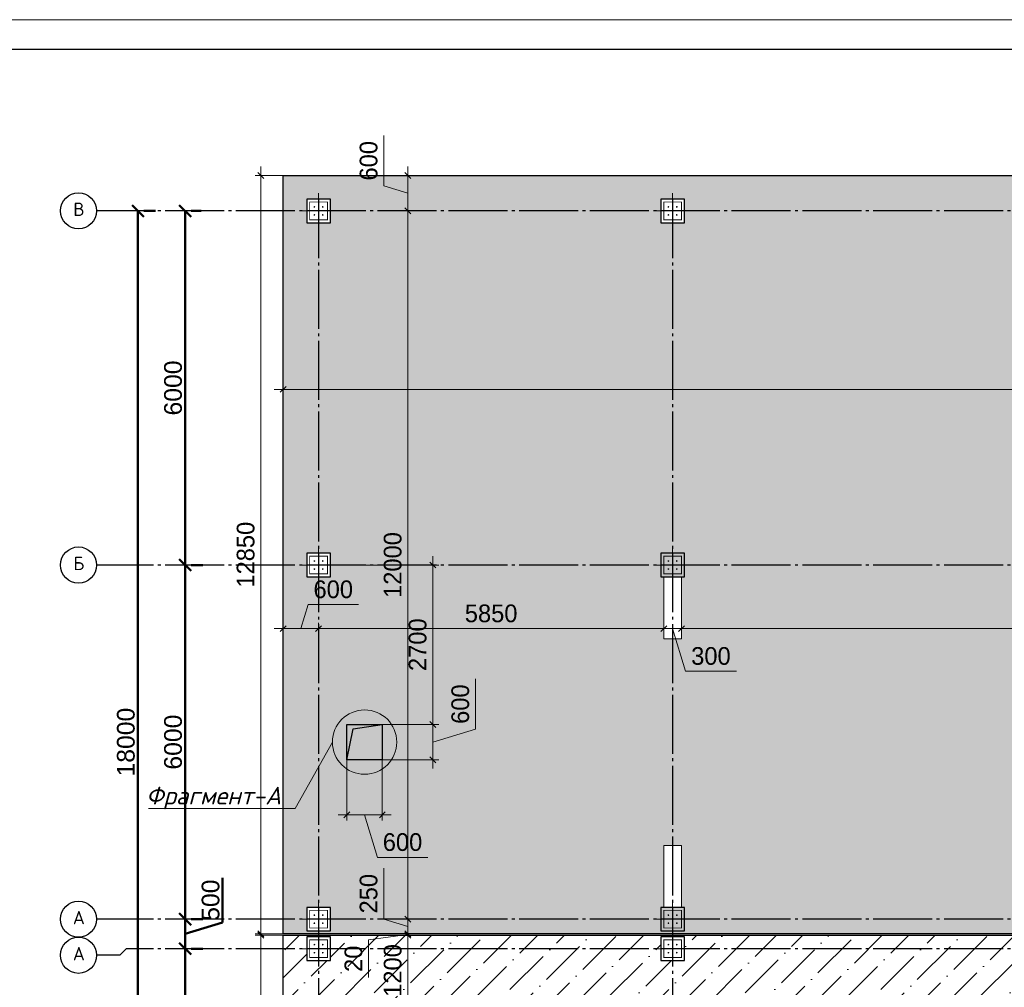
# Model space of a CAD drawing. Header units: millimetres. Extents: x -33345 to 4712671, y -3392 to 121473.
# Tile 22 of 256: x 252475 to 269162, y 70107 to 86501. Entities that reach past the tile are written whole.
import ezdxf

# ---------------------------------------------------------------- set-up
doc = ezdxf.new("R2010")
doc.units = ezdxf.units.MM
doc.linetypes.add('CENTER2', pattern=[28.575, 19.05, -3.175, 3.175, -3.175])
doc.linetypes.add('ГОСТ 2.303 5', pattern=[24, 20, -1.5, 1, -1.5])
for name, color, linetype, lineweight in [('.', 7, 'Continuous', 15), ('A _Devor rtt', 176, 'Continuous', 30), ('doors', 250, 'Continuous', 5), ('Lina', 7, 'Continuous', 20)]:
    doc.layers.add(name, color=color, linetype=linetype, lineweight=lineweight)
doc.layers.add('00-Axes', color=1, linetype='CENTER2')
doc.styles.add('ISO', font='isocpeui.ttf')
doc.styles.add('ISOCPEUR_1.00', font='isocpeui.ttf')
doc.styles.add('RUS text aehalf', font='aehalf.shx', dxfattribs={"width": 0.7, "oblique": 15})
doc.styles.get("Standard").update_dxf_attribs({"font": 'arial.ttf'})
doc.styles.add('X-U-RW-01$0$StyleROMANS', font='GOTHIC.TTF')
doc.dimstyles.new('ISO-25$0', dxfattribs={"dimtxt": 300, "dimasz": 200, "dimexe": 100, "dimexo": 300, "dimgap": 50, "dimtad": 1, "dimdec": 0, "dimtxsty": 'Standard', "dimblk": 'OBLIQUE', "dimcen": 250, "dimadec": 0, "dimazin": 0, "dimtfac": 1, "dimtdec": 0, "dimtmove": 0, "dimatfit": 3, "dimldrblk": 'OBLIQUE', "dimfxl": 1.25, "dimarcsym": 0})
doc.dimstyles.new('RUS м100', dxfattribs={"dimscale": 0, "dimtxt": 250, "dimasz": 100, "dimexe": 100, "dimexo": 0, "dimgap": 70, "dimtad": 1, "dimdec": 0, "dimdsep": 46, "dimtxsty": 'RUS text aehalf', "dimblk": 'OBLIQUE', "dimcen": 0.09, "dimdle": 100, "dimclrd": 256, "dimclre": 256, "dimclrt": 256, "dimadec": 1, "dimazin": 2, "dimtfac": 1, "dimtdec": 0, "dimtofl": 0, "dimtmove": 0, "dimatfit": 3, "dimldrblk": 'OBLIQUE', "dimfxl": 300, "dimtolj": 1, "dimtzin": 0, "dimlwd": -1, "dimlwe": -1, "dimarcsym": 0})
pattern_1 = [(45, (44775632.5, -22643524.3), (168.3798023, 617.3926083), [793.75, -158.75, 0, -158.75])]

# ---------------------------------------------------------------- blocks, each defined once
blk = doc.blocks.new('_Oblique')
at = {"color": 0, "linetype": 'ByBlock', "lineweight": -2}
blk.add_line((-0.5, -0.5), (0.5, 0.5), dxfattribs=at)
blk = doc.blocks.new('*D277')
at = {"color": 0, "lineweight": -2, "transparency": 16777216}
for p, q in [((-19534, 4069), (-19534, 10069)), ((-19234, 10069), (-19434, 10069)), ((-19234, 4069), (-19434, 4069))]:
    blk.add_line(p, q, dxfattribs=at)
at = {"layer": 'Defpoints', "color": 0, "lineweight": 30, "transparency": 16777216}
for p in [(-19534, 10069), (-19534, 10069), (-19534, 4069)]:
    blk.add_point(p, dxfattribs=at)
at = {"color": 0, "lineweight": -2, "transparency": 16777216, "xscale": 200, "yscale": 200, "zscale": 200}
for p, rotation in [((-19534, 10069), 90), ((-19534, 4069), 270)]:
    blk.add_blockref('_Oblique', p, dxfattribs=dict(at, rotation=rotation))
at = {"color": 0, "lineweight": 0, "transparency": 16777216, "insert": (-19738, 7069), "char_height": 300, "attachment_point": 5, "rotation": 90}
blk.add_mtext('6000', dxfattribs=at)
blk = doc.blocks.new('*D280')
at = {"color": 0, "lineweight": -2, "transparency": 16777216}
for p, q in [((-19534, 10069), (-19534, 16069)), ((-19263, 16069), (-19434, 16069)), ((-19234, 10069), (-19434, 10069))]:
    blk.add_line(p, q, dxfattribs=at)
at = {"layer": 'Defpoints', "color": 0, "lineweight": 30, "transparency": 16777216}
for p in [(-19563, 16069), (-19534, 16069), (-19534, 10069)]:
    blk.add_point(p, dxfattribs=at)
at = {"color": 0, "lineweight": -2, "transparency": 16777216, "xscale": 200, "yscale": 200, "zscale": 200}
for p, rotation in [((-19534, 16069), 90), ((-19534, 10069), 270)]:
    blk.add_blockref('_Oblique', p, dxfattribs=dict(at, rotation=rotation))
at = {"color": 0, "lineweight": 0, "transparency": 16777216, "insert": (-19738, 13069), "char_height": 300, "attachment_point": 5, "rotation": 90}
blk.add_mtext('6000', dxfattribs=at)
blk = doc.blocks.new('*D278')
at = {"color": 0, "lineweight": -2, "transparency": 16777216}
for p, q in [((-20334, 16069), (-20334, -1931)), ((-20034, 16069), (-20234, 16069)), ((-20034, -1931), (-20234, -1931))]:
    blk.add_line(p, q, dxfattribs=at)
at = {"layer": 'Defpoints', "color": 0, "lineweight": 30, "transparency": 16777216}
for p in [(-20334, 16069), (-20334, -1931), (-20334, -1931)]:
    blk.add_point(p, dxfattribs=at)
at = {"color": 0, "lineweight": -2, "transparency": 16777216, "xscale": 200, "yscale": 200, "zscale": 200}
for p, rotation in [((-20334, 16069), 90), ((-20334, -1931), 270)]:
    blk.add_blockref('_Oblique', p, dxfattribs=dict(at, rotation=rotation))
at = {"color": 0, "lineweight": 0, "transparency": 16777216, "insert": (-20538, 7069), "char_height": 300, "attachment_point": 5, "rotation": 90}
blk.add_mtext('18000', dxfattribs=at)
blk = doc.blocks.new('*D281')
at = {"color": 0, "lineweight": -2, "transparency": 16777216}
for p, q in [((-19534, 3569), (-19534, -1931)), ((-19234, 3569), (-19434, 3569)), ((-19263, -1931), (-19434, -1931))]:
    blk.add_line(p, q, dxfattribs=at)
at = {"layer": 'Defpoints', "color": 0, "lineweight": 30, "transparency": 16777216}
for p in [(-19534, 3569), (-19563, -1931), (-19534, -1931)]:
    blk.add_point(p, dxfattribs=at)
at = {"color": 0, "lineweight": -2, "transparency": 16777216, "xscale": 200, "yscale": 200, "zscale": 200}
for p, rotation in [((-19534, 3569), 90), ((-19534, -1931), 270)]:
    blk.add_blockref('_Oblique', p, dxfattribs=dict(at, rotation=rotation))
at = {"color": 0, "lineweight": 0, "transparency": 16777216, "insert": (-19738, 819), "char_height": 300, "attachment_point": 5, "rotation": 90}
blk.add_mtext('5500', dxfattribs=at)
blk = doc.blocks.new('*D279')
at = {"color": 0, "lineweight": -2, "transparency": 16777216}
for p, q in [((-18899, 4010), (-18899, 4772)), ((-19533, 3569), (-19533, 4069)), ((-19533, 3819), (-18899, 4010)), ((-19233, 4069), (-19433, 4069)), ((-19234, 3569), (-19433, 3569))]:
    blk.add_line(p, q, dxfattribs=at)
at = {"layer": 'Defpoints', "color": 0, "lineweight": 30, "transparency": 16777216}
for p in [(-19533, 4069), (-19533, 4069), (-19534, 3569)]:
    blk.add_point(p, dxfattribs=at)
at = {"color": 0, "lineweight": -2, "transparency": 16777216, "xscale": 200, "yscale": 200, "zscale": 200}
for p, rotation in [((-19533, 4069), 90), ((-19533, 3569), 270)]:
    blk.add_blockref('_Oblique', p, dxfattribs=dict(at, rotation=rotation))
at = {"color": 0, "lineweight": 0, "transparency": 16777216, "insert": (-19102, 4391), "char_height": 300, "attachment_point": 5, "rotation": 90}
blk.add_mtext('500', dxfattribs=at)
blk = doc.blocks.new('column')
at = {"lineweight": 0}
for points in [[(-68, 56, -1), (-68, 86, -1)], [(68, 56, 1), (68, 86, 1)], [(-68, -56, 1), (-68, -86, 1)], [(68, -56, -1), (68, -86, -1)]]:
    blk.add_hatch(color=0, dxfattribs=at).paths.add_polyline_path(points)
at = {"color": 0, "lineweight": 0}
for p, q in [((0, 300), (0, -300)), ((300, 0), (-300, 0))]:
    blk.add_line(p, q, dxfattribs=at)
at = {"lineweight": 30}
blk.add_lwpolyline([(-200, 200), (200, 200), (200, -200), (-200, -200)], close=True, dxfattribs=at)
at = {"color": 0, "lineweight": 0, "const_width": 15}
blk.add_lwpolyline([(150, -150), (150, 150), (-150, 150), (-150, -150)], close=True, dxfattribs=at)
blk = doc.blocks.new('*D1749')
at = {"layer": 'Defpoints', "color": 0, "ltscale": 10, "transparency": 16777216}
for p in [(257540, 76184), (257540, 75754), (256940, 75592)]:
    blk.add_point(p, dxfattribs=at)
at = {"layer": 'doors', "ltscale": 10, "transparency": 16777216}
for p, q in [((257240, 76184), (257362, 76591)), ((257362, 76591), (258215, 76591)), ((256940, 75592), (256940, 76284)), ((257540, 75754), (257540, 76284)), ((256790, 76184), (257690, 76184))]:
    blk.add_line(p, q, dxfattribs=at)
at = {"layer": 'doors', "ltscale": 10, "transparency": 16777216, "xscale": 100, "yscale": 100, "zscale": 100, "rotation": 180}
blk.add_blockref('_Oblique', (256940, 76184), dxfattribs=at)
at = {"layer": 'doors', "ltscale": 10, "transparency": 16777216, "xscale": 100, "yscale": 100, "zscale": 100}
blk.add_blockref('_Oblique', (257540, 76184), dxfattribs=at)
at = {"layer": 'doors', "lineweight": 30, "ltscale": 10, "transparency": 16777216, "insert": (257789, 76849), "char_height": 300, "attachment_point": 5, "style": 'X-U-RW-01$0$StyleROMANS'}
blk.add_mtext('\\A1;600', dxfattribs=at)
blk = doc.blocks.new('*D1750')
at = {"layer": 'Defpoints', "color": 0, "ltscale": 100, "transparency": 16777216}
for p in [(263390, 77062), (263390, 76184), (257540, 75754)]:
    blk.add_point(p, dxfattribs=at)
at = {"layer": 'doors', "ltscale": 100, "transparency": 16777216}
for p, q in [((263390, 77062), (263390, 76084)), ((257540, 75754), (257540, 76284)), ((257390, 76184), (263540, 76184))]:
    blk.add_line(p, q, dxfattribs=at)
at = {"layer": 'doors', "ltscale": 100, "transparency": 16777216, "xscale": 100, "yscale": 100, "zscale": 100, "rotation": 180}
blk.add_blockref('_Oblique', (257540, 76184), dxfattribs=at)
at = {"layer": 'doors', "ltscale": 100, "transparency": 16777216, "xscale": 100, "yscale": 100, "zscale": 100}
blk.add_blockref('_Oblique', (263390, 76184), dxfattribs=at)
at = {"layer": 'doors', "lineweight": 13, "ltscale": 100, "transparency": 16777216, "insert": (260465, 76441), "char_height": 300, "attachment_point": 5, "style": 'X-U-RW-01$0$StyleROMANS'}
blk.add_mtext('\\A1;5850', dxfattribs=at)
blk = doc.blocks.new('*D1751')
at = {"layer": 'Defpoints', "color": 0, "ltscale": 100, "transparency": 16777216}
for p in [(263390, 77062), (263690, 76484), (263690, 76184)]:
    blk.add_point(p, dxfattribs=at)
at = {"layer": 'doors', "ltscale": 100, "transparency": 16777216}
for p, q in [((263390, 77062), (263390, 76084)), ((263690, 76484), (263690, 76084)), ((263240, 76184), (263840, 76184)), ((263540, 76184), (263757, 75461)), ((263757, 75461), (264623, 75461))]:
    blk.add_line(p, q, dxfattribs=at)
at = {"layer": 'doors', "ltscale": 100, "transparency": 16777216, "xscale": 100, "yscale": 100, "zscale": 100, "rotation": 180}
blk.add_blockref('_Oblique', (263390, 76184), dxfattribs=at)
at = {"layer": 'doors', "ltscale": 100, "transparency": 16777216, "xscale": 100, "yscale": 100, "zscale": 100}
blk.add_blockref('_Oblique', (263690, 76184), dxfattribs=at)
at = {"layer": 'doors', "lineweight": 13, "ltscale": 100, "transparency": 16777216, "insert": (264190, 75719), "char_height": 300, "attachment_point": 5, "style": 'X-U-RW-01$0$StyleROMANS'}
blk.add_mtext('\\A1;300', dxfattribs=at)
blk = doc.blocks.new('*D1752')
at = {"layer": 'Defpoints', "color": 0, "ltscale": 100, "transparency": 16777216}
for p in [(263690, 76484), (277340, 76184), (277340, 75462)]:
    blk.add_point(p, dxfattribs=at)
at = {"layer": 'doors', "ltscale": 100, "transparency": 16777216}
for p, q in [((263690, 76484), (263690, 76084)), ((277340, 75462), (277340, 76284)), ((263540, 76184), (277490, 76184))]:
    blk.add_line(p, q, dxfattribs=at)
at = {"layer": 'doors', "ltscale": 100, "transparency": 16777216, "xscale": 100, "yscale": 100, "zscale": 100, "rotation": 180}
blk.add_blockref('_Oblique', (263690, 76184), dxfattribs=at)
at = {"layer": 'doors', "ltscale": 100, "transparency": 16777216, "xscale": 100, "yscale": 100, "zscale": 100}
blk.add_blockref('_Oblique', (277340, 76184), dxfattribs=at)
at = {"layer": 'doors', "lineweight": 13, "ltscale": 100, "transparency": 16777216, "insert": (270515, 76441), "char_height": 300, "attachment_point": 5, "style": 'X-U-RW-01$0$StyleROMANS'}
blk.add_mtext('\\A1;13650', dxfattribs=at)
blk = doc.blocks.new('*D1764')
at = {"layer": 'Defpoints', "color": 0, "ltscale": 100, "transparency": 16777216}
for p in [(259441, 83862), (259054, 83262), (259441, 83262)]:
    blk.add_point(p, dxfattribs=at)
at = {"layer": 'doors', "ltscale": 100, "transparency": 16777216}
for p, q in [((258647, 83684), (258647, 84537)), ((259054, 84012), (259054, 83112)), ((259441, 83862), (258954, 83862)), ((259054, 83562), (258647, 83684)), ((259441, 83262), (258954, 83262))]:
    blk.add_line(p, q, dxfattribs=at)
at = {"layer": 'doors', "ltscale": 100, "transparency": 16777216, "xscale": 100, "yscale": 100, "zscale": 100}
for p, rotation in [((259054, 83862), 90), ((259054, 83262), 270)]:
    blk.add_blockref('_Oblique', p, dxfattribs=dict(at, rotation=rotation))
at = {"layer": 'doors', "lineweight": 13, "ltscale": 100, "transparency": 16777216, "insert": (258389, 84111), "char_height": 300, "attachment_point": 5, "rotation": 90, "style": 'X-U-RW-01$0$StyleROMANS'}
blk.add_mtext('\\A1;600', dxfattribs=at)
blk = doc.blocks.new('*D1765')
at = {"layer": 'Defpoints', "color": 0, "ltscale": 100, "transparency": 16777216}
for p in [(259441, 83262), (259054, 71262), (259297, 71262)]:
    blk.add_point(p, dxfattribs=at)
at = {"layer": 'doors', "ltscale": 100, "transparency": 16777216}
for p, q in [((259054, 83412), (259054, 71112)), ((259441, 83262), (258954, 83262)), ((259297, 71262), (258954, 71262))]:
    blk.add_line(p, q, dxfattribs=at)
at = {"layer": 'doors', "ltscale": 100, "transparency": 16777216, "xscale": 100, "yscale": 100, "zscale": 100}
for p, rotation in [((259054, 83262), 90), ((259054, 71262), 270)]:
    blk.add_blockref('_Oblique', p, dxfattribs=dict(at, rotation=rotation))
at = {"layer": 'doors', "lineweight": 13, "ltscale": 100, "transparency": 16777216, "insert": (258797, 77262), "char_height": 300, "attachment_point": 5, "rotation": 90, "style": 'X-U-RW-01$0$StyleROMANS'}
blk.add_mtext('\\A1;12000', dxfattribs=at)
blk = doc.blocks.new('*D1766')
at = {"layer": 'Defpoints', "color": 0, "ltscale": 100, "transparency": 16777216}
for p in [(259297, 71262), (259054, 71012), (259205, 71012)]:
    blk.add_point(p, dxfattribs=at)
at = {"layer": 'doors', "ltscale": 100, "transparency": 16777216}
for p, q in [((258647, 71259), (258647, 72128)), ((259054, 71137), (258647, 71259)), ((259297, 71262), (258954, 71262)), ((259054, 71412), (259054, 70862)), ((259205, 71012), (258954, 71012))]:
    blk.add_line(p, q, dxfattribs=at)
at = {"layer": 'doors', "ltscale": 100, "transparency": 16777216, "xscale": 100, "yscale": 100, "zscale": 100}
for p, rotation in [((259054, 71262), 90), ((259054, 71012), 270)]:
    blk.add_blockref('_Oblique', p, dxfattribs=dict(at, rotation=rotation))
at = {"layer": 'doors', "lineweight": 13, "ltscale": 100, "transparency": 16777216, "insert": (258389, 71693), "char_height": 300, "attachment_point": 5, "rotation": 90, "style": 'X-U-RW-01$0$StyleROMANS'}
blk.add_mtext('\\A1;250', dxfattribs=at)
blk = doc.blocks.new('*D1767')
at = {"layer": 'Defpoints', "color": 0, "ltscale": 100, "transparency": 16777216}
for p in [(259054, 70992), (259205, 71012), (259213, 70992)]:
    blk.add_point(p, dxfattribs=at)
at = {"layer": 'doors', "ltscale": 100, "transparency": 16777216}
for p, q in [((259054, 71012), (259054, 71112)), ((259054, 71002), (258389, 70910)), ((259205, 71012), (258954, 71012)), ((259213, 70992), (258954, 70992)), ((259054, 71012), (259054, 70992)), ((259054, 70992), (259054, 70892)), ((258389, 70910), (258389, 70273))]:
    blk.add_line(p, q, dxfattribs=at)
at = {"layer": 'doors', "ltscale": 100, "transparency": 16777216, "xscale": 100, "yscale": 100, "zscale": 100}
for p, rotation in [((259054, 71012), 270), ((259054, 70992), 90)]:
    blk.add_blockref('_Oblique', p, dxfattribs=dict(at, rotation=rotation))
at = {"layer": 'doors', "lineweight": 13, "ltscale": 100, "transparency": 16777216, "insert": (258132, 70591), "char_height": 300, "attachment_point": 5, "rotation": 90, "style": 'X-U-RW-01$0$StyleROMANS'}
blk.add_mtext('\\A1;20', dxfattribs=at)
blk = doc.blocks.new('*D1768')
at = {"layer": 'Defpoints', "color": 0, "ltscale": 100, "transparency": 16777216}
for p in [(259213, 70992), (259054, 69792), (259269, 69792)]:
    blk.add_point(p, dxfattribs=at)
at = {"layer": 'doors', "ltscale": 100, "transparency": 16777216}
for p, q in [((259054, 71142), (259054, 69642)), ((259213, 70992), (258954, 70992)), ((259269, 69792), (258954, 69792))]:
    blk.add_line(p, q, dxfattribs=at)
at = {"layer": 'doors', "ltscale": 100, "transparency": 16777216, "xscale": 100, "yscale": 100, "zscale": 100}
for p, rotation in [((259054, 70992), 90), ((259054, 69792), 270)]:
    blk.add_blockref('_Oblique', p, dxfattribs=dict(at, rotation=rotation))
at = {"layer": 'doors', "lineweight": 13, "ltscale": 100, "transparency": 16777216, "insert": (258797, 70392), "char_height": 300, "attachment_point": 5, "rotation": 90, "style": 'X-U-RW-01$0$StyleROMANS'}
blk.add_mtext('\\A1;1200', dxfattribs=at)
blk = doc.blocks.new('*D1802')
at = {"layer": 'Defpoints', "color": 0, "ltscale": 100, "transparency": 16777216}
for p in [(256940, 80654), (317540, 80654), (317540, 80238)]:
    blk.add_point(p, dxfattribs=at)
at = {"layer": 'doors', "ltscale": 100, "transparency": 16777216}
for p, q in [((256940, 80654), (256940, 80138)), ((317540, 80654), (317540, 80138)), ((256790, 80238), (317690, 80238))]:
    blk.add_line(p, q, dxfattribs=at)
at = {"layer": 'doors', "ltscale": 100, "transparency": 16777216, "xscale": 100, "yscale": 100, "zscale": 100, "rotation": 180}
blk.add_blockref('_Oblique', (256940, 80238), dxfattribs=at)
at = {"layer": 'doors', "ltscale": 100, "transparency": 16777216, "xscale": 100, "yscale": 100, "zscale": 100}
blk.add_blockref('_Oblique', (317540, 80238), dxfattribs=at)
at = {"layer": 'doors', "lineweight": 13, "ltscale": 100, "transparency": 16777216, "insert": (287240, 80495), "char_height": 300, "attachment_point": 5, "style": 'X-U-RW-01$0$StyleROMANS'}
blk.add_mtext('\\A1;60600', dxfattribs=at)
blk = doc.blocks.new('*D1803')
at = {"layer": 'Defpoints', "color": 0, "ltscale": 100, "transparency": 16777216}
for p in [(256940, 83862), (256563, 71012), (256940, 71012)]:
    blk.add_point(p, dxfattribs=at)
at = {"layer": 'doors', "ltscale": 100, "transparency": 16777216}
for p, q in [((256563, 84012), (256563, 70862)), ((256940, 83862), (256463, 83862)), ((256940, 71012), (256463, 71012))]:
    blk.add_line(p, q, dxfattribs=at)
at = {"layer": 'doors', "ltscale": 100, "transparency": 16777216, "xscale": 100, "yscale": 100, "zscale": 100}
for p, rotation in [((256563, 83862), 90), ((256563, 71012), 270)]:
    blk.add_blockref('_Oblique', p, dxfattribs=dict(at, rotation=rotation))
at = {"layer": 'doors', "lineweight": 13, "ltscale": 100, "transparency": 16777216, "insert": (256305, 77437), "char_height": 300, "attachment_point": 5, "rotation": 90, "style": 'X-U-RW-01$0$StyleROMANS'}
blk.add_mtext('\\A1;12850', dxfattribs=at)
blk = doc.blocks.new('*D1804')
at = {"layer": 'Defpoints', "color": 0, "ltscale": 100, "transparency": 16777216}
for p in [(256940, 70992), (256563, 64662), (256940, 64662)]:
    blk.add_point(p, dxfattribs=at)
at = {"layer": 'doors', "ltscale": 100, "transparency": 16777216}
for p, q in [((256563, 71142), (256563, 64512)), ((256940, 70992), (256463, 70992)), ((256940, 64662), (256463, 64662))]:
    blk.add_line(p, q, dxfattribs=at)
at = {"layer": 'doors', "ltscale": 100, "transparency": 16777216, "xscale": 100, "yscale": 100, "zscale": 100}
for p, rotation in [((256563, 70992), 90), ((256563, 64662), 270)]:
    blk.add_blockref('_Oblique', p, dxfattribs=dict(at, rotation=rotation))
at = {"layer": 'doors', "lineweight": 13, "ltscale": 100, "transparency": 16777216, "insert": (256305, 67827), "char_height": 300, "attachment_point": 5, "rotation": 90, "style": 'X-U-RW-01$0$StyleROMANS'}
blk.add_mtext('\\A1;6330', dxfattribs=at)
blk = doc.blocks.new('awe4tD')
at = {"layer": 'Lina', "ltscale": 10}
blk.add_lwpolyline([(-44239015, 22734378), (-44314815, 22734378), (-44314815, 22776378), (-44239015, 22776378)], close=True, dxfattribs=at)
at = {"layer": 'Lina', "lineweight": 30, "ltscale": 10}
blk.add_lwpolyline([(-44239515, 22734878), (-44312815, 22734878), (-44312815, 22775878), (-44239515, 22775878)], close=True, dxfattribs=at)
blk = doc.blocks.new('*D2743')
at = {"layer": 'Defpoints', "color": 0, "ltscale": 100, "transparency": 16777216}
for p in [(258620, 74562), (259477, 74562), (258620, 73962)]:
    blk.add_point(p, dxfattribs=at)
at = {"layer": 'doors', "ltscale": 100, "transparency": 16777216}
for p, q in [((260200, 74479), (260200, 75332)), ((259477, 73812), (259477, 74712)), ((258620, 74562), (259577, 74562)), ((259477, 74262), (260200, 74479)), ((258620, 73962), (259577, 73962))]:
    blk.add_line(p, q, dxfattribs=at)
at = {"layer": 'doors', "ltscale": 100, "transparency": 16777216, "xscale": 100, "yscale": 100, "zscale": 100}
for p, rotation in [((259477, 74562), 90), ((259477, 73962), 270)]:
    blk.add_blockref('_Oblique', p, dxfattribs=dict(at, rotation=rotation))
at = {"layer": 'doors', "lineweight": 13, "ltscale": 100, "transparency": 16777216, "insert": (259943, 74905), "char_height": 300, "attachment_point": 5, "rotation": 90, "style": 'X-U-RW-01$0$StyleROMANS'}
blk.add_mtext('\\A1;600', dxfattribs=at)
blk = doc.blocks.new('*D2744')
at = {"layer": 'Defpoints', "color": 0, "ltscale": 100, "transparency": 16777216}
for p in [(258020, 73962), (258620, 73962), (258020, 73031)]:
    blk.add_point(p, dxfattribs=at)
at = {"layer": 'doors', "ltscale": 100, "transparency": 16777216}
for p, q in [((258020, 73962), (258020, 72931)), ((258620, 73962), (258620, 72931)), ((258770, 73031), (257870, 73031)), ((258320, 73031), (258537, 72309)), ((258537, 72309), (259390, 72309))]:
    blk.add_line(p, q, dxfattribs=at)
at = {"layer": 'doors', "ltscale": 100, "transparency": 16777216, "xscale": 100, "yscale": 100, "zscale": 100, "rotation": 180}
blk.add_blockref('_Oblique', (258020, 73031), dxfattribs=at)
at = {"layer": 'doors', "ltscale": 100, "transparency": 16777216, "xscale": 100, "yscale": 100, "zscale": 100}
blk.add_blockref('_Oblique', (258620, 73031), dxfattribs=at)
at = {"layer": 'doors', "lineweight": 13, "ltscale": 100, "transparency": 16777216, "insert": (258963, 72566), "char_height": 300, "attachment_point": 5, "style": 'X-U-RW-01$0$StyleROMANS'}
blk.add_mtext('\\A1;600', dxfattribs=at)
blk = doc.blocks.new('*D2748')
at = {"layer": 'Defpoints', "color": 0, "ltscale": 100, "transparency": 16777216}
for p in [(258179, 77262), (258179, 74562), (259477, 74562)]:
    blk.add_point(p, dxfattribs=at)
at = {"layer": 'doors', "ltscale": 100, "transparency": 16777216}
for p, q in [((258179, 77262), (259577, 77262)), ((259477, 77412), (259477, 74412)), ((258179, 74562), (259577, 74562))]:
    blk.add_line(p, q, dxfattribs=at)
at = {"layer": 'doors', "ltscale": 100, "transparency": 16777216, "xscale": 100, "yscale": 100, "zscale": 100}
for p, rotation in [((259477, 77262), 90), ((259477, 74562), 270)]:
    blk.add_blockref('_Oblique', p, dxfattribs=dict(at, rotation=rotation))
at = {"layer": 'doors', "lineweight": 13, "ltscale": 100, "transparency": 16777216, "insert": (259220, 75912), "char_height": 300, "attachment_point": 5, "rotation": 90, "style": 'X-U-RW-01$0$StyleROMANS'}
blk.add_mtext('\\A1;2700', dxfattribs=at)
blk = doc.blocks.new('gfffggfsre')
at = {"layer": '00-Axes', "color": 251, "linetype": 'ГОСТ 2.303 5', "ltscale": 50, "true_color": 0x636466}
for points in [[(-17273, 16269.4), (-17273, -5825.8)], [(-11273, 16269.4), (-11273, -5825.8)], [(42327, 16069.4), (-21034.5, 16069.4)], [(42327, 10069.4), (-21034.5, 10069.4)], [(42327, 4069.4), (-21034.5, 4069.4)], [(42327, 3569.4), (-20533.9, 3569.4), (-20643.6, 3457.5), (-21034.5, 3457.5)]]:
    blk.add_lwpolyline(points, dxfattribs=at)
at = {"layer": '00-Axes', "color": 219, "linetype": 'ByBlock', "ltscale": 100, "true_color": 0x642165}
for centre in [(-21340.4, 16069.4), (-21340.4, 10069.4), (-21340.4, 4069.4), (-21340.4, 3457.5)]:
    blk.add_circle(centre, 306, dxfattribs=at)
at = {"layer": '00-Axes', "color": 219, "linetype": 'ByBlock', "ltscale": 100, "true_color": 0x642165, "char_height": 226.059, "attachment_point": 1, "style": 'ISOCPEUR_1.00'}
for s, insert in [('\\pxqc;{\\fISOCPEUR|b0|i0|c204|p34;В}', (-21721.6, 16209.2)), ('\\pxqc;{\\fISOCPEUR|b0|i0|c204|p34;Б}', (-21721.6, 10209.2)), ('\\pxqc;{\\fISOCPEUR|b0|i0|c204|p34;А}', (-21721.6, 4209.2)), ('\\pxqc;{\\fISOCPEUR|b0|i0|c204|p34;А}', (-21721.6, 3597.3))]:
    blk.add_mtext_dynamic_manual_height_columns(s, width=772.479, gutter_width=706.4, heights=[0], dxfattribs=dict(at, insert=insert))
at = {"color": 18, "lineweight": 0, "true_color": 0x000000}
for base, p1, p2, picture, middle in [((-20334.5, -1930.6), (-20334.5, 16069.4), (-20334.5, -1930.6), '*D278', (-20537.6, 7069.4)), ((-19534.5, 10069.4), (-19534.5, 4069.4), (-19534.5, 10069.4), '*D277', (-19737.6, 7069.4)), ((-19534.5, -1930.6), (-19534.5, 3569.4), (-19563.2, -1930.6), '*D281', (-19737.6, 819.4))]:
    dim = blk.add_linear_dim(base=base, p1=p1, p2=p2, angle=90, dimstyle='ISO-25$0', dxfattribs=at)
    dim.commit()
    dim.dimension.update_dxf_attribs({"geometry": picture, "text_midpoint": middle})
for base, p1, p2, picture, middle in [((-19534.5, 16069.4), (-19534.5, 10069.4), (-19563.2, 16069.4), '*D280', (-19737.6, 13069.4)), ((-19533.2, 4069.4), (-19534.5, 3569.4), (-19533.2, 4069.4), '*D279', (-19101.9, 4059.8))]:
    dim = blk.add_linear_dim(base=base, p1=p1, p2=p2, angle=90, dimstyle='ISO-25$0', override={"dimtmove": 1}, dxfattribs=at)
    dim.commit()
    dim.dimension.update_dxf_attribs({"geometry": picture, "text_midpoint": middle})

msp = doc.modelspace()

# ---------------------------------------------------------------- hatches: boundary and pattern name
at = {"layer": '.', "ltscale": 10, "true_color": 0x939598, "transparency": 33554687}
h = msp.add_hatch(dxfattribs=at)
h.set_pattern_fill('ANSI36', color=252, scale=100)
h.set_pattern_definition(pattern_1)
h.paths.add_polyline_path([(317539.922, 71011.959), (317539.922, 83861.959), (256939.922, 83861.959), (256939.922, 71011.959)])
h.paths.add_polyline_path([(281689.922, 71461.959), (281739.922, 71461.959), (281739.922, 71061.959), (281339.922, 71061.959), (275739.922, 71061.959), (275739.922, 71361.959), (281339.922, 71361.959), (281339.922, 71461.959), (281389.922, 71461.959), (281389.922, 77061.959), (281339.922, 77061.959), (281339.922, 77461.959), (281739.922, 77461.959), (281739.922, 77061.959), (281689.922, 77061.959)], flags=16)
h.paths.add_polyline_path([(281739.922, 77061.959), (281339.922, 77061.959), (281339.922, 77461.959), (281739.922, 77461.959)], flags=16)
h.paths.add_polyline_path([(288339.922, 77261.959), (288339.922, 77461.959), (288339.922, 77461.959), (288739.922, 77461.959), (288739.922, 77461.959), (288739.922, 77261.959), (288839.922, 77261.959), (288839.922, 77261.959), (288739.922, 77261.959), (288739.922, 77061.959), (288339.922, 77061.959), (288339.922, 77061.959), (288339.922, 77261.959), (288239.922, 77261.959), (288239.922, 77261.959)], flags=16)
h.paths.add_polyline_path([(279739.922, 75461.959), (279739.922, 73061.959), (277339.922, 73061.959), (277339.922, 74686.959), (277339.922, 75461.959)], flags=16)
h.paths.add_polyline_path([(281739.922, 71461.959), (281739.922, 71061.959), (281339.922, 71061.959), (281339.922, 71461.959)], flags=0)
h.paths.add_polyline_path([(288339.922, 71461.959), (288739.922, 71461.959), (288739.922, 71461.959), (288739.922, 71261.959), (288839.922, 71261.959), (288839.922, 71261.959), (288739.922, 71261.959), (288739.922, 71061.959), (288739.922, 71061.959), (288339.922, 71061.959), (288339.922, 71061.959), (288339.922, 71261.959), (288239.922, 71261.959), (288239.922, 71261.959), (288339.922, 71261.959)], flags=16)
h.paths.add_polyline_path([(290339.922, 75461.959), (291964.922, 75461.959), (292739.922, 75461.959), (292739.922, 73061.959), (290339.922, 73061.959)], flags=16)
h.paths.add_polyline_path([(281339.922, 83061.959), (281339.922, 83461.959), (281739.922, 83461.959), (281739.922, 83061.959)], flags=16)
h.paths.add_polyline_path([(281389.922, 83111.959), (281389.922, 83411.959), (281689.922, 83411.959), (281689.922, 83111.959)], flags=0)
h.paths.add_polyline_path([(288339.922, 83261.959), (288239.922, 83261.959), (288239.922, 83261.959), (288339.922, 83261.959), (288339.922, 83461.959), (288339.922, 83461.959), (288739.922, 83461.959), (288739.922, 83461.959), (288739.922, 83261.959), (288839.922, 83261.959), (288839.922, 83261.959), (288739.922, 83261.959), (288739.922, 83061.959), (288339.922, 83061.959), (288339.922, 83061.959)], flags=16)
h.paths.add_polyline_path([(275739.922, 77061.959), (275339.922, 77061.959), (275339.922, 77461.959), (275739.922, 77461.959)], flags=16)
h.paths.add_polyline_path([(275689.922, 77111.959), (275389.922, 77111.959), (275389.922, 77411.959), (275689.922, 77411.959)], flags=0)
h.paths.add_polyline_path([(275739.922, 71461.959), (275739.922, 71061.959), (275339.922, 71061.959), (275339.922, 71461.959)], flags=16)
h.paths.add_polyline_path([(275689.922, 71111.959), (275389.922, 71111.959), (275389.922, 71411.959), (275689.922, 71411.959)], flags=0)
h.paths.add_polyline_path([(294339.922, 77461.959), (294739.922, 77461.959), (294739.922, 77061.959), (294689.922, 77061.959), (294689.922, 76811.959), (294389.922, 76811.959), (294389.922, 77061.959), (294339.922, 77061.959)], flags=16)
h.paths.add_polyline_path([(294339.922, 77461.959), (294739.922, 77461.959), (294739.922, 77061.959), (294339.922, 77061.959)], flags=0)
h.paths.add_polyline_path([(294389.922, 75611.959), (294689.922, 75611.959), (294689.922, 71461.959), (294739.922, 71461.959), (294739.922, 71061.959), (294339.922, 71061.959), (294339.922, 71461.959), (294389.922, 71461.959)], flags=16)
h.paths.add_polyline_path([(294339.922, 71461.959), (294739.922, 71461.959), (294739.922, 71061.959), (294339.922, 71061.959)], flags=0)
h.paths.add_polyline_path([(275739.922, 83061.959), (275339.922, 83061.959), (275339.922, 83161.959), (269739.922, 83161.959), (269739.922, 83061.959), (269339.922, 83061.959), (269339.922, 83461.959), (269739.922, 83461.959), (275339.922, 83461.959), (275739.922, 83461.959)], flags=16)
h.paths.add_polyline_path([(275739.922, 83061.959), (275339.922, 83061.959), (275339.922, 83461.959), (275739.922, 83461.959)], flags=16)
h.paths.add_polyline_path([(294339.922, 83061.959), (294339.922, 83461.959), (294739.922, 83461.959), (294739.922, 83061.959)], flags=16)
h.paths.add_polyline_path([(294389.922, 83411.959), (294689.922, 83411.959), (294689.922, 83111.959), (294389.922, 83111.959)], flags=0)
h.paths.add_polyline_path([(269739.922, 77061.959), (269339.922, 77061.959), (269339.922, 77461.959), (269739.922, 77461.959)], flags=16)
h.paths.add_polyline_path([(269689.922, 77111.959), (269389.922, 77111.959), (269389.922, 77411.959), (269689.922, 77411.959)], flags=0)
h.paths.add_polyline_path([(269739.922, 71061.959), (269339.922, 71061.959), (269339.922, 71461.959), (269739.922, 71461.959)], flags=16)
h.paths.add_polyline_path([(269689.922, 71111.959), (269389.922, 71111.959), (269389.922, 71411.959), (269689.922, 71411.959)], flags=0)
h.paths.add_polyline_path([(300339.922, 77461.959), (300739.922, 77461.959), (300739.922, 77061.959), (300339.922, 77061.959)], flags=16)
h.paths.add_polyline_path([(300389.922, 77411.959), (300689.922, 77411.959), (300689.922, 77111.959), (300389.922, 77111.959)], flags=0)
h.paths.add_polyline_path([(269739.922, 83061.959), (269339.922, 83061.959), (269339.922, 83461.959), (269739.922, 83461.959)], flags=16)
h.paths.add_polyline_path([(300339.922, 71461.959), (300739.922, 71461.959), (300739.922, 71361.959), (304739.922, 71361.959), (304739.922, 71461.959), (304789.922, 71461.959), (304789.922, 72511.959), (305089.922, 72511.959), (305089.922, 71461.959), (305139.922, 71461.959), (305139.922, 71061.959), (304739.922, 71061.959), (304739.922, 71061.959), (300739.922, 71061.959), (300339.922, 71061.959)], flags=16)
h.paths.add_polyline_path([(300339.922, 71461.959), (300739.922, 71461.959), (300739.922, 71061.959), (300339.922, 71061.959)], flags=0)
h.paths.add_polyline_path([(300339.922, 83461.959), (300739.922, 83461.959), (304739.922, 83461.959), (304739.922, 83461.959), (305139.922, 83461.959), (305139.922, 83061.959), (304739.922, 83061.959), (304739.922, 83161.959), (300739.922, 83161.959), (300739.922, 83061.959), (300339.922, 83061.959)], flags=16)
h.paths.add_polyline_path([(300339.922, 83461.959), (300739.922, 83461.959), (300739.922, 83061.959), (300339.922, 83061.959)], flags=0)
h.paths.add_polyline_path([(263739.922, 77061.959), (263689.922, 77061.959), (263689.922, 76011.959), (263389.922, 76011.959), (263389.922, 77061.959), (263339.922, 77061.959), (263339.922, 77461.959), (263739.922, 77461.959)], flags=16)
h.paths.add_polyline_path([(263739.922, 77061.959), (263339.922, 77061.959), (263339.922, 77461.959), (263739.922, 77461.959)], flags=16)
h.paths.add_polyline_path([(304739.922, 77461.959), (305139.922, 77461.959), (305139.922, 77061.959), (305089.922, 77061.959), (305089.922, 76011.959), (304789.922, 76011.959), (304789.922, 77061.959), (304739.922, 77061.959)], flags=16)
h.paths.add_polyline_path([(304739.922, 77461.959), (305139.922, 77461.959), (305139.922, 77061.959), (304739.922, 77061.959)], flags=0)
h.paths.add_polyline_path([(263689.922, 72511.959), (263689.922, 71461.959), (263739.922, 71461.959), (263739.922, 71061.959), (263339.922, 71061.959), (263339.922, 71461.959), (263389.922, 71461.959), (263389.922, 72511.959)], flags=16)
h.paths.add_polyline_path([(263739.922, 71061.959), (263339.922, 71061.959), (263339.922, 71461.959), (263739.922, 71461.959)], flags=16)
h.paths.add_polyline_path([(304739.922, 71461.959), (305139.922, 71461.959), (305139.922, 71061.959), (304739.922, 71061.959)], flags=0)
h.paths.add_polyline_path([(263739.922, 83061.959), (263339.922, 83061.959), (263339.922, 83461.959), (263739.922, 83461.959)], flags=16)
h.paths.add_polyline_path([(263689.922, 83111.959), (263389.922, 83111.959), (263389.922, 83411.959), (263689.922, 83411.959)], flags=0)
h.paths.add_polyline_path([(304739.922, 83461.959), (305139.922, 83461.959), (305139.922, 83061.959), (304739.922, 83061.959)], flags=0)
h.paths.add_polyline_path([(257739.922, 77061.959), (257339.922, 77061.959), (257339.922, 77461.959), (257739.922, 77461.959)], flags=16)
h.paths.add_polyline_path([(257689.922, 77111.959), (257389.922, 77111.959), (257389.922, 77411.959), (257689.922, 77411.959)], flags=0)
h.paths.add_polyline_path([(310739.922, 77461.959), (311139.922, 77461.959), (311139.922, 77061.959), (310739.922, 77061.959)], flags=16)
h.paths.add_polyline_path([(310789.922, 77411.959), (311089.922, 77411.959), (311089.922, 77111.959), (310789.922, 77111.959)], flags=0)
h.paths.add_polyline_path([(257739.922, 71061.959), (257339.922, 71061.959), (257339.922, 71461.959), (257739.922, 71461.959)], flags=16)
h.paths.add_polyline_path([(257689.922, 71111.959), (257389.922, 71111.959), (257389.922, 71411.959), (257689.922, 71411.959)], flags=0)
h.paths.add_polyline_path([(310739.922, 71461.959), (311139.922, 71461.959), (311139.922, 71061.959), (310739.922, 71061.959)], flags=16)
h.paths.add_polyline_path([(310789.922, 71411.959), (311089.922, 71411.959), (311089.922, 71111.959), (310789.922, 71111.959)], flags=0)
h.paths.add_polyline_path([(257739.922, 83061.959), (257339.922, 83061.959), (257339.922, 83461.959), (257739.922, 83461.959)], flags=16)
h.paths.add_polyline_path([(257689.922, 83111.959), (257389.922, 83111.959), (257389.922, 83411.959), (257689.922, 83411.959)], flags=0)
h.paths.add_polyline_path([(310739.922, 83461.959), (311139.922, 83461.959), (311139.922, 83061.959), (310739.922, 83061.959)], flags=16)
h.paths.add_polyline_path([(310789.922, 83411.959), (311089.922, 83411.959), (311089.922, 83111.959), (310789.922, 83111.959)], flags=0)
h.paths.add_polyline_path([(316739.922, 77461.959), (317139.922, 77461.959), (317139.922, 77061.959), (316739.922, 77061.959)], flags=16)
h.paths.add_polyline_path([(316789.922, 77411.959), (317089.922, 77411.959), (317089.922, 77111.959), (316789.922, 77111.959)], flags=0)
h.paths.add_polyline_path([(316739.922, 71461.959), (317139.922, 71461.959), (317139.922, 71061.959), (316739.922, 71061.959)], flags=16)
h.paths.add_polyline_path([(316789.922, 71411.959), (317089.922, 71411.959), (317089.922, 71111.959), (316789.922, 71111.959)], flags=0)
h.paths.add_polyline_path([(316739.922, 83461.959), (317139.922, 83461.959), (317139.922, 83061.959), (316739.922, 83061.959)], flags=16)
h.paths.add_polyline_path([(316789.922, 83411.959), (317089.922, 83411.959), (317089.922, 83111.959), (316789.922, 83111.959)], flags=0)
h = msp.add_hatch(dxfattribs=at)
h.set_pattern_fill('ANSI36', color=252, scale=100)
h.set_pattern_definition(pattern_1)
h.paths.add_polyline_path([(256939.922, 70991.959), (256939.922, 64661.959), (276139.922, 64661.959), (276139.922, 68061.959), (276139.922, 70991.959)])
h.paths.add_polyline_path([(270139.922, 69791.959), (274939.922, 69791.959), (274939.922, 65861.959), (270139.922, 65861.959)], flags=16)
h.paths.add_polyline_path([(268939.922, 65861.959), (264139.922, 65861.959), (264139.922, 69791.959), (268939.922, 69791.959)], flags=16)
h.paths.add_polyline_path([(269339.922, 70561.959), (269339.922, 70961.959), (269739.922, 70961.959), (269739.922, 70561.959)], flags=16)
h.paths.add_polyline_path([(269389.922, 70611.959), (269389.922, 70911.959), (269689.922, 70911.959), (269689.922, 70611.959)], flags=0)
h.paths.add_polyline_path([(269739.922, 65461.959), (269739.922, 65061.959), (269339.922, 65061.959), (269339.922, 65461.959)], flags=16)
h.paths.add_polyline_path([(269689.922, 65411.959), (269689.922, 65111.959), (269389.922, 65111.959), (269389.922, 65411.959)], flags=0)
h.paths.add_polyline_path([(275339.922, 70961.959), (275739.922, 70961.959), (275739.922, 70561.959), (275339.922, 70561.959)], flags=16)
h.paths.add_polyline_path([(275389.922, 70911.959), (275689.922, 70911.959), (275689.922, 70611.959), (275389.922, 70611.959)], flags=0)
h.paths.add_polyline_path([(263739.922, 70561.959), (263339.922, 70561.959), (263339.922, 70961.959), (263739.922, 70961.959)], flags=16)
h.paths.add_polyline_path([(263689.922, 70611.959), (263389.922, 70611.959), (263389.922, 70911.959), (263689.922, 70911.959)], flags=0)
h.paths.add_polyline_path([(276139.922, 69261.959), (276139.922, 69791.959)], flags=17)
h.paths.add_polyline_path([(275339.922, 65461.959), (275739.922, 65461.959), (275739.922, 65061.959), (275339.922, 65061.959)], flags=16)
h.paths.add_polyline_path([(275389.922, 65411.959), (275689.922, 65411.959), (275689.922, 65111.959), (275389.922, 65111.959)], flags=0)
h.paths.add_polyline_path([(263739.922, 65461.959), (263739.922, 65061.959), (263339.922, 65061.959), (263339.922, 65461.959)], flags=16)
h.paths.add_polyline_path([(263689.922, 65111.959), (263389.922, 65111.959), (263389.922, 65411.959), (263689.922, 65411.959)], flags=0)
h.paths.add_polyline_path([(262939.922, 65861.959), (258139.922, 65861.959), (258139.922, 69791.959), (262939.922, 69791.959)], flags=16)
h.paths.add_polyline_path([(281339.922, 70961.959), (281739.922, 70961.959), (281739.922, 70561.959), (281339.922, 70561.959)])
h.paths.add_polyline_path([(281389.922, 70911.959), (281689.922, 70911.959), (281689.922, 70611.959), (281389.922, 70611.959)], flags=16)
h.paths.add_polyline_path([(257739.922, 70561.959), (257339.922, 70561.959), (257339.922, 70961.959), (257739.922, 70961.959)], flags=16)
h.paths.add_polyline_path([(257689.922, 70611.959), (257389.922, 70611.959), (257389.922, 70911.959), (257689.922, 70911.959)], flags=0)
h.paths.add_polyline_path([(257739.922, 65061.959), (257339.922, 65061.959), (257339.922, 65461.959), (257739.922, 65461.959)], flags=16)
h.paths.add_polyline_path([(257689.922, 65111.959), (257389.922, 65111.959), (257389.922, 65411.959), (257689.922, 65411.959)], flags=0)

# ---------------------------------------------------------------- linework, layer by layer
at = {"color": 5, "lineweight": 30, "ltscale": 10}
for points in [[(256939.922, 71011.959), (256939.922, 83861.959), (317539.922, 83861.959), (317539.922, 71011.959)], [(256939.922, 70991.959), (276139.922, 70991.959), (276139.922, 68061.959), (276139.922, 68061.959), (276139.922, 64661.959), (256939.922, 64661.959)]]:
    msp.add_lwpolyline(points, close=True, dxfattribs=at)
at = {"color": 177, "lineweight": 30, "true_color": 0x293189}
msp.add_lwpolyline([(258019.922, 74561.959), (258619.922, 74561.959), (258619.922, 73961.959), (258019.922, 73961.959)], close=True, dxfattribs=at)
msp.add_lwpolyline([(258019.922, 73961.959), (258125.935, 74486.415), (258619.922, 74561.959)], dxfattribs=at)
at = {"color": 5, "lineweight": 9}
msp.add_lwpolyline([(257774.369, 74261.959), (257143.295, 73134.387), (254660.351, 73134.387)], dxfattribs=at)
at = {"color": 5, "lineweight": 0}
msp.add_circle((258319.922, 74261.959), 545.553, dxfattribs=at)
at = {"layer": 'A _Devor rtt', "color": 192, "lineweight": 13, "ltscale": 10}
for points in [[(263689.922, 76011.959), (263689.922, 77061.959), (263389.922, 77061.959), (263389.922, 76011.959)], [(263389.922, 72511.959), (263389.922, 71461.959), (263689.922, 71461.959), (263689.922, 72511.959)]]:
    msp.add_lwpolyline(points, close=True, dxfattribs=at)

# ---------------------------------------------------------------- block references
msp.add_blockref('awe4tD', (44564503.28, -22689876.566))
at = {"color": 244, "lineweight": 50, "true_color": 0x991b1e}
msp.add_blockref('gfffggfsre', (274812.958, 67192.552), dxfattribs=at)
at = {"xscale": -1, "rotation": 270}
for p in [(257539.922, 83261.959), (263539.922, 83261.959), (257539.922, 77261.959), (263539.922, 77261.959), (257539.922, 71261.959), (263539.922, 71261.959), (257539.922, 70761.959), (263539.922, 70761.959)]:
    msp.add_blockref('column', p, dxfattribs=at)

# ---------------------------------------------------------------- texts
at = {"lineweight": 9, "style": 'ISO'}
msp.add_text('Фрагмент-А', height=300, dxfattribs=at).set_placement((254615.568, 73204.682))

# ---------------------------------------------------------------- dimensions: what is measured, and where the dimension line sits
at = {"layer": 'doors', "color": 0, "lineweight": 13, "ltscale": 100}
for base, p1, p2, picture, middle in [((259054.473, 83261.959), (259441.205, 83861.959), (259441.205, 83261.959), '*D1764', (258389.381, 83784.223)), ((256562.748, 71011.959), (256939.922, 83861.959), (256939.922, 71011.959), '*D1803', (256305.202, 77436.959)), ((259054.473, 71261.959), (259441.205, 83261.959), (259296.642, 71261.959), '*D1765', (258796.927, 77261.959)), ((259477.48, 74561.959), (258178.807, 77261.959), (258178.807, 74561.959), '*D2748', (259219.934, 75911.959)), ((259477.48, 74561.959), (258619.922, 73961.959), (258619.922, 74561.959), '*D2743', (259942.571, 74578.75)), ((259054.473, 71011.959), (259296.642, 71261.959), (259205.23, 71011.959), '*D1766', (258389.381, 71359.223)), ((256562.748, 64661.959), (256939.922, 70991.959), (256939.922, 64661.959), '*D1804', (256305.202, 67826.959)), ((259054.473, 69791.959), (259213.022, 70991.959), (259269.468, 69791.959), '*D1768', (258796.927, 70391.959))]:
    dim = msp.add_linear_dim(base=base, p1=p1, p2=p2, angle=90, dimstyle='RUS м100', override={"dimscale": 1, "dimtxt": 300, "dimgap": 100, "dimtxsty": 'X-U-RW-01$0$StyleROMANS', "dimdle": 150, "dimtmove": 1}, dxfattribs=at)
    dim.commit()
    dim.dimension.update_dxf_attribs({"geometry": picture, "text_midpoint": middle})
for base, p1, p2, picture, middle in [((317539.922, 80237.776), (256939.922, 80653.739), (317539.922, 80653.739), '*D1802', (287239.922, 80495.322)), ((263389.922, 76183.84), (257539.922, 75753.934), (263389.922, 77061.959), '*D1750', (260464.922, 76441.386)), ((263689.922, 76183.84), (263389.922, 77061.959), (263689.922, 76483.84), '*D1751', (263856.713, 75718.749)), ((277339.922, 76183.84), (263689.922, 76483.84), (277339.922, 75461.959), '*D1752', (270514.922, 76441.386)), ((258019.922, 73031.155), (258619.922, 73961.959), (258019.922, 73961.959), '*D2744', (258636.713, 72566.063))]:
    dim = msp.add_linear_dim(base=base, p1=p1, p2=p2, dimstyle='RUS м100', override={"dimscale": 1, "dimtxt": 300, "dimgap": 100, "dimtxsty": 'X-U-RW-01$0$StyleROMANS', "dimdle": 150, "dimtmove": 1}, dxfattribs=at)
    dim.commit()
    dim.dimension.update_dxf_attribs({"geometry": picture, "text_midpoint": middle})
at = {"layer": 'doors', "color": 116, "lineweight": 30, "ltscale": 10, "true_color": 0x136734}
dim = msp.add_linear_dim(base=(257539.922, 76183.84), p1=(256939.922, 75592.062), p2=(257539.922, 75753.934), dimstyle='RUS м100', override={"dimscale": 1, "dimtxt": 300, "dimgap": 100, "dimtxsty": 'X-U-RW-01$0$StyleROMANS', "dimdle": 150, "dimtmove": 1}, dxfattribs=at)
dim.commit()
dim.dimension.update_dxf_attribs({"geometry": '*D1749', "text_midpoint": (257462.186, 76848.932)})
at = {"layer": 'doors', "color": 0, "lineweight": 13, "ltscale": 100}
dim = msp.add_linear_dim(base=(259054.473, 70991.959), p1=(259205.23, 71011.959), p2=(259213.022, 70991.959), angle=90, dimstyle='RUS м100', override={"dimscale": 1, "dimtxt": 300, "dimgap": 100, "dimtxsty": 'X-U-RW-01$0$StyleROMANS', "dimdle": 150, "dimtmove": 1}, dxfattribs=at)
dim.commit()
dim.dimension.update_dxf_attribs({"geometry": '*D1767', "text_midpoint": (258389.381, 70809.93), "dimtype": 160})

doc.saveas('drawing.dxf')
